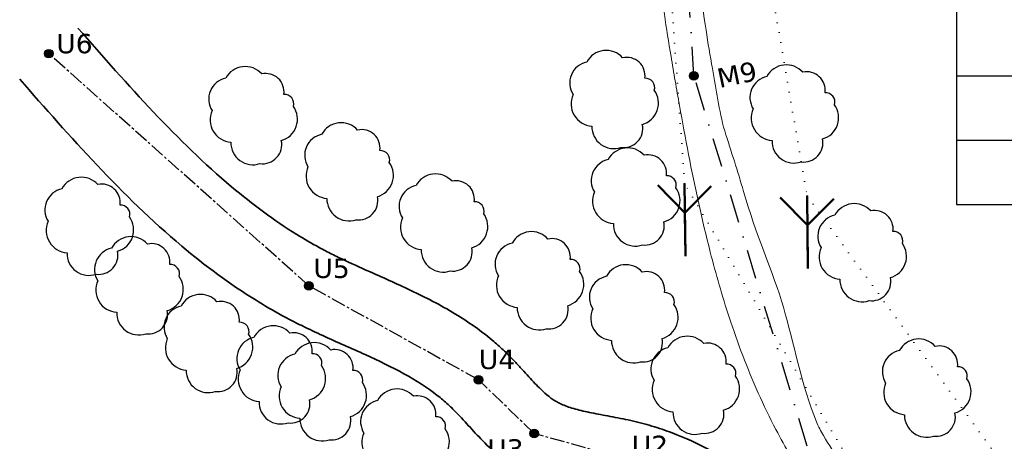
# Model space of a CAD drawing. Header units: millimetres. Extents: x 475316 to 476350, y 295379 to 296159.
# Tile 4 of 7: x 475547 to 475801, y 295878 to 295987. Entities that reach past the tile are written whole.
import ezdxf

# ---------------------------------------------------------------- set-up
doc = ezdxf.new("R2010")
doc.units = ezdxf.units.MM
doc.header["$MEASUREMENT"] = 0
for name, pattern in [('CENTER2', [1.125, 0.75, -0.125, 0.125, -0.125]), ('DASHDOT', [1, 0.5, -0.25, 0, -0.25]), ('DOT2', [0.125, 0, -0.125])]:
    doc.linetypes.add(name, pattern=pattern)

msp = doc.modelspace()

# ---------------------------------------------------------------- hatches: boundary and pattern name
h = msp.add_hatch(color=5)
edge = h.paths.add_edge_path()
edge.add_arc((475554.17, 295977.91), 1.11, 0, 360)
h = msp.add_hatch(color=5)
edge = h.paths.add_edge_path()
edge.add_arc((475720.6, 295972.18), 1.11, 0, 360)
h = msp.add_hatch(color=5)
edge = h.paths.add_edge_path()
edge.add_arc((475621.27, 295917.93), 1.11, 0, 360)
h = msp.add_hatch(color=5)
edge = h.paths.add_edge_path()
edge.add_arc((475665, 295893.67), 1.11, 0, 360)
h = msp.add_hatch(color=5)
edge = h.paths.add_edge_path()
edge.add_arc((475679.4, 295879.8), 1.11, 0, 360)

# ---------------------------------------------------------------- linework, layer by layer
at = {"color": 5}
for p, q in [((475788.32, 296058.56), (475788.31, 295938.92)), ((475788.32, 295972.22), (475957.86, 295972.22)), ((475788.32, 295955.57), (475957.86, 295955.57)), ((475788.31, 295938.92), (475957.86, 295938.92))]:
    msp.add_line(p, q, dxfattribs=at)
at = {"color": 4, "linetype": 'DASHDOT', "ltscale": 15}
for p, q in [((475720.6, 295972.18), (475717.34, 296022.45)), ((475749.84, 295876.55), (475720.6, 295972.18))]:
    msp.add_line(p, q, dxfattribs=at)
at = {"linetype": 'CENTER2', "ltscale": 5}
for p, q in [((475621.27, 295917.93), (475554.17, 295977.91)), ((475665, 295893.67), (475621.27, 295917.93)), ((475679.4, 295879.8), (475665, 295893.67)), ((475703.48, 295873.07), (475679.4, 295879.8))]:
    msp.add_line(p, q, dxfattribs=at)
at = {"color": 253, "lineweight": 50}
for p, q in [((475711.28, 295943.95), (475718.27, 295936.79)), ((475718.38, 295925.58), (475718.19, 295944.35)), ((475725.08, 295943.64), (475718.27, 295936.79)), ((475742.87, 295940.75), (475749.86, 295933.59)), ((475749.98, 295922.38), (475749.78, 295941.15)), ((475756.68, 295940.44), (475749.86, 295933.59)), ((475718.27, 295936.79), (475718.38, 295925.58)), ((475749.86, 295933.59), (475749.98, 295922.38))]:
    msp.add_line(p, q, dxfattribs=at)
at = {"linetype": 'DOT2', "lineweight": 15, "ltscale": 20}
for points in [[(475768.04, 295860.39), (475718.19, 295944.35), (475709.68, 296062.98)], [(475736.83, 296016.64), (475749.78, 295941.15), (475817.02, 295848.98), (475792.78, 295782.24), (475747.79, 295698.41)]]:
    msp.add_lwpolyline(points, dxfattribs=at)
at = {"color": 253}
for points in [[(475689.4, 295967.35, 0.520567), (475694.25, 295959.19, 0.520567), (475694.25, 295959.19, 0.520567), (475701.76, 295953.68, 0.520567), (475701.76, 295953.68, 0.520567), (475707.28, 295959.63, 0.520567), (475710.37, 295968.45, 0.520567), (475710.37, 295968.45, 0.520567), (475707.95, 295971.54, 0.520567), (475702.2, 295976.84, 0.520567), (475692.93, 295975.73, 0.520567), (475692.93, 295975.73, 0.520567), (475692.93, 295975.73, 0.520567)], [(475596.27, 295963.19, 0.520567), (475601.13, 295955.03, 0.520567), (475601.13, 295955.03, 0.520567), (475608.63, 295949.51, 0.520567), (475608.63, 295949.51, 0.520567), (475614.15, 295955.47, 0.520567), (475617.25, 295964.29, 0.520567), (475617.25, 295964.29, 0.520567), (475614.82, 295967.38, 0.520567), (475609.08, 295972.67, 0.520567), (475599.8, 295971.57, 0.520567), (475599.8, 295971.57, 0.520567), (475599.8, 295971.57, 0.520567)], [(475735.89, 295963.62, 0.520567), (475740.74, 295955.46, 0.520567), (475740.74, 295955.46, 0.520567), (475748.25, 295949.95, 0.520567), (475748.25, 295949.95, 0.520567), (475753.77, 295955.9, 0.520567), (475756.86, 295964.73, 0.520567), (475756.86, 295964.73, 0.520567), (475754.43, 295967.81, 0.520567), (475748.69, 295973.11, 0.520567), (475739.42, 295972, 0.520567), (475739.42, 295972, 0.520567), (475739.42, 295972, 0.520567)], [(475621.03, 295948.69, 0.520567), (475625.89, 295940.53, 0.520567), (475625.89, 295940.53, 0.520567), (475633.4, 295935.01, 0.520567), (475633.4, 295935.01, 0.520567), (475638.92, 295940.97, 0.520567), (475642.01, 295949.79, 0.520567), (475642.01, 295949.79, 0.520567), (475639.58, 295952.88, 0.520567), (475633.84, 295958.17, 0.520567), (475624.57, 295957.07, 0.520567), (475624.57, 295957.07, 0.520567), (475624.57, 295957.07, 0.520567)], [(475694.95, 295942.18, 0.520567), (475699.81, 295934.02, 0.520567), (475699.81, 295934.02, 0.520567), (475707.32, 295928.51, 0.520567), (475707.32, 295928.51, 0.520567), (475712.84, 295934.46, 0.520567), (475715.93, 295943.29, 0.520567), (475715.93, 295943.29, 0.520567), (475713.5, 295946.37, 0.520567), (475707.76, 295951.67, 0.520567), (475698.48, 295950.56, 0.520567), (475698.48, 295950.56, 0.520567), (475698.48, 295950.56, 0.520567)], [(475554, 295934.61, 0.520567), (475558.86, 295926.45, 0.520567), (475558.86, 295926.45, 0.520567), (475566.37, 295920.94, 0.520567), (475566.37, 295920.94, 0.520567), (475571.89, 295926.89, 0.520567), (475574.98, 295935.72, 0.520567), (475574.98, 295935.72, 0.520567), (475572.55, 295938.8, 0.520567), (475566.81, 295944.1, 0.520567), (475557.53, 295942.99, 0.520567), (475557.53, 295942.99, 0.520567), (475557.53, 295942.99, 0.520567)], [(475645.37, 295935.47, 0.520567), (475650.23, 295927.31, 0.520567), (475650.23, 295927.31, 0.520567), (475657.74, 295921.79, 0.520567), (475657.74, 295921.79, 0.520567), (475663.26, 295927.75, 0.520567), (475666.35, 295936.57, 0.520567), (475666.35, 295936.57, 0.520567), (475663.92, 295939.66, 0.520567), (475658.18, 295944.96, 0.520567), (475648.9, 295943.85, 0.520567), (475648.9, 295943.85, 0.520567), (475648.9, 295943.85, 0.520567)], [(475753.39, 295927.8, 0.520567), (475758.25, 295919.64, 0.520567), (475758.25, 295919.64, 0.520567), (475765.76, 295914.12, 0.520567), (475765.76, 295914.12, 0.520567), (475771.28, 295920.08, 0.520567), (475774.37, 295928.9, 0.520567), (475774.37, 295928.9, 0.520567), (475771.94, 295931.99, 0.520567), (475766.2, 295937.28, 0.520567), (475756.93, 295936.18, 0.520567), (475756.93, 295936.18, 0.520567), (475756.93, 295936.18, 0.520567)], [(475566.81, 295919.26, 0.520567), (475571.67, 295911.1, 0.520567), (475571.67, 295911.1, 0.520567), (475579.17, 295905.58, 0.520567), (475579.17, 295905.58, 0.520567), (475584.7, 295911.54, 0.520567), (475587.79, 295920.36, 0.520567), (475587.79, 295920.36, 0.520567), (475585.36, 295923.45, 0.520567), (475579.62, 295928.74, 0.520567), (475570.34, 295927.64, 0.520567), (475570.34, 295927.64, 0.520567), (475570.34, 295927.64, 0.520567)], [(475670.14, 295920.55, 0.520567), (475674.99, 295912.38, 0.520567), (475674.99, 295912.38, 0.520567), (475682.5, 295906.87, 0.520567), (475682.5, 295906.87, 0.520567), (475688.02, 295912.82, 0.520567), (475691.11, 295921.65, 0.520567), (475691.11, 295921.65, 0.520567), (475688.68, 295924.74, 0.520567), (475682.94, 295930.03, 0.520567), (475673.67, 295928.93, 0.520567), (475673.67, 295928.93, 0.520567), (475673.67, 295928.93, 0.520567)], [(475694.47, 295912.02, 0.520567), (475699.33, 295903.86, 0.520567), (475699.33, 295903.86, 0.520567), (475706.84, 295898.34, 0.520567), (475706.84, 295898.34, 0.520567), (475712.36, 295904.3, 0.520567), (475715.45, 295913.12, 0.520567), (475715.45, 295913.12, 0.520567), (475713.02, 295916.21, 0.520567), (475707.28, 295921.5, 0.520567), (475698.01, 295920.4, 0.520567), (475698.01, 295920.4, 0.520567), (475698.01, 295920.4, 0.520567)], [(475584.74, 295904.33, 0.520567), (475589.6, 295896.17, 0.520567), (475589.6, 295896.17, 0.520567), (475597.11, 295890.66, 0.520567), (475597.11, 295890.66, 0.520567), (475602.63, 295896.61, 0.520567), (475605.72, 295905.44, 0.520567), (475605.72, 295905.44, 0.520567), (475603.29, 295908.53, 0.520567), (475597.55, 295913.82, 0.520567), (475588.28, 295912.72, 0.520567), (475588.28, 295912.72, 0.520567), (475588.28, 295912.72, 0.520567)], [(475603.53, 295896.23, 0.520567), (475608.39, 295888.07, 0.520567), (475608.39, 295888.07, 0.520567), (475615.9, 295882.56, 0.520567), (475615.9, 295882.56, 0.520567), (475621.42, 295888.51, 0.520567), (475624.51, 295897.34, 0.520567), (475624.51, 295897.34, 0.520567), (475622.08, 295900.42, 0.520567), (475616.34, 295905.72, 0.520567), (475607.06, 295904.61, 0.520567), (475607.06, 295904.61, 0.520567), (475607.06, 295904.61, 0.520567)], [(475710.33, 295893.55, 0.520567), (475715.19, 295885.39, 0.520567), (475715.19, 295885.39, 0.520567), (475722.69, 295879.88, 0.520567), (475722.69, 295879.88, 0.520567), (475728.21, 295885.83, 0.520567), (475731.31, 295894.65, 0.520567), (475731.31, 295894.65, 0.520567), (475728.88, 295897.74, 0.520567), (475723.14, 295903.04, 0.520567), (475713.86, 295901.93, 0.520567), (475713.86, 295901.93, 0.520567), (475713.86, 295901.93, 0.520567)], [(475614.08, 295891.89, 0.520567), (475618.94, 295883.73, 0.520567), (475618.94, 295883.73, 0.520567), (475626.45, 295878.21, 0.520567), (475626.45, 295878.21, 0.520567), (475631.97, 295884.17, 0.520567), (475635.06, 295892.99, 0.520567), (475635.06, 295892.99, 0.520567), (475632.63, 295896.08, 0.520567), (475626.89, 295901.37, 0.520567), (475617.62, 295900.27, 0.520567), (475617.62, 295900.27, 0.520567), (475617.62, 295900.27, 0.520567)], [(475770.05, 295892.83, 0.520567), (475774.91, 295884.67, 0.520567), (475774.91, 295884.67, 0.520567), (475782.41, 295879.15, 0.520567), (475782.41, 295879.15, 0.520567), (475787.93, 295885.11, 0.520567), (475791.02, 295893.93, 0.520567), (475791.02, 295893.93, 0.520567), (475788.6, 295897.02, 0.520567), (475782.85, 295902.31, 0.520567), (475773.58, 295901.21, 0.520567), (475773.58, 295901.21, 0.520567), (475773.58, 295901.21, 0.520567)], [(475635.45, 295879.92, 0.520567), (475640.31, 295871.76, 0.520567), (475640.31, 295871.76, 0.520567), (475647.82, 295866.25, 0.520567), (475647.82, 295866.25, 0.520567), (475653.34, 295872.2, 0.520567), (475656.43, 295881.03, 0.520567), (475656.43, 295881.03, 0.520567), (475654, 295884.11, 0.520567), (475648.26, 295889.41, 0.520567), (475638.98, 295888.3, 0.520567), (475638.98, 295888.3, 0.520567), (475638.98, 295888.3, 0.520567)]]:
    msp.add_lwpolyline(points, format="xyb", close=True, dxfattribs=at)
at = {"color": 5}
for centre in [(475554.17, 295977.91), (475720.6, 295972.18), (475621.27, 295917.93), (475665, 295893.67), (475679.4, 295879.8)]:
    msp.add_circle(centre, 1.11, dxfattribs=at)
at = {"color": 4, "lineweight": 15}
for points, knots in [([(475725.42, 296110.96), (475725.12, 296103.92), (475724.83, 296096.96), (475723.93, 296087.54), (475723.63, 296084.97), (475723.03, 296080.8), (475722.77, 296079.19), (475722.19, 296075.95), (475721.88, 296074.32), (475720.87, 296069.44), (475720.12, 296066.17), (475717.78, 296056.38), (475716.09, 296049.81), (475713.18, 296036.47), (475711.96, 296029.7), (475711.16, 296019.88), (475711.04, 296016.97), (475711, 296011.16), (475711.08, 296008.26), (475711.56, 295999.59), (475712.19, 295993.83), (475713.5, 295984.45), (475714.08, 295980.81), (475715.03, 295975.08), (475715.39, 295972.97), (475716.12, 295968.76), (475716.49, 295966.65), (475717.61, 295960.31), (475718.39, 295956.09), (475720.85, 295943.42), (475722.66, 295934.99), (475726.27, 295921), (475727.88, 295915.38), (475730.78, 295906.51), (475731.95, 295903.21), (475735.68, 295893.41), (475738.51, 295887.01), (475742.95, 295878.52), (475744.21, 295876.25), (475748.17, 295869.54), (475750.98, 295865.3), (475754.48, 295859.76), (475755.27, 295858.48), (475756.54, 295856.38), (475757.03, 295855.55), (475758.02, 295853.86), (475758.52, 295853.01), (475760.07, 295850.42), (475761.14, 295848.67), (475763.49, 295845.22), (475764.77, 295843.52), (475766.78, 295841.25), (475767.39, 295840.61), (475768.57, 295839.48), (475769.12, 295838.98), (475770.25, 295838.03), (475770.82, 295837.58), (475772.58, 295836.27), (475773.8, 295835.49), (475778.08, 295833.02), (475781.28, 295831.67), (475784.53, 295830.53)], [0, 0, 0, 0, 21.120599, 21.120599, 29.122622, 29.122622, 34.201353, 34.201353, 39.280083, 39.280083, 49.437544, 49.437544, 69.528634, 69.528634, 89.619725, 89.619725, 98.0736, 98.0736, 106.527476, 106.527476, 123.435227, 123.435227, 134.189675, 134.189675, 140.465988, 140.465988, 146.742301, 146.742301, 159.294927, 159.294927, 184.400179, 184.400179, 201.517895, 201.517895, 211.805179, 211.805179, 232.379747, 232.379747, 239.99685, 239.99685, 255.231056, 255.231056, 259.785079, 259.785079, 262.669255, 262.669255, 265.553432, 265.553432, 271.321784, 271.321784, 277.090136, 277.090136, 279.431602, 279.431602, 281.374838, 281.374838, 283.318074, 283.318074, 287.204546, 287.204546, 296.65419, 296.65419, 296.65419, 296.65419]), ([(475735.41, 296110.54), (475735.11, 296103.31), (475734.8, 296095.99), (475733.81, 296085.93), (475733.49, 296083.23), (475732.74, 296078.11), (475732.32, 296075.71), (475731.4, 296070.93), (475730.9, 296068.56), (475729.31, 296061.49), (475728.16, 296056.83), (475725.47, 296045.82), (475723.97, 296039.5), (475722.41, 296030.69), (475722.02, 296028.14), (475721.55, 296024.1), (475721.41, 296022.62), (475721.19, 296019.65), (475721.11, 296018.16), (475720.98, 296013.67), (475721.01, 296010.66), (475721.47, 295999.88), (475722.46, 295991.99), (475724.23, 295980.69), (475724.78, 295977.37), (475725.82, 295971.35), (475726.29, 295968.66), (475727.24, 295963.3), (475727.73, 295960.62), (475730.2, 295952.6), (475731.89, 295947.62), (475736.39, 295931.7), (475741.11, 295921.17), (475746.26, 295903.64), (475748.36, 295892.13), (475752.69, 295881.61), (475753.36, 295880.43), (475755.42, 295876.92), (475756.89, 295874.59), (475759.91, 295869.86), (475761.46, 295867.45), (475763.48, 295864.22), (475763.94, 295863.46), (475764.76, 295862.11), (475765.1, 295861.54), (475765.78, 295860.4), (475766.11, 295859.83), (475767.11, 295858.14), (475767.76, 295857.03), (475769.58, 295854.06), (475770.74, 295852.26), (475772.53, 295849.89), (475773.13, 295849.16), (475774.14, 295848.03), (475774.56, 295847.6), (475775.34, 295846.84), (475775.71, 295846.51), (475776.47, 295845.86), (475776.87, 295845.54), (475778.1, 295844.63), (475778.98, 295844.05), (475782.19, 295842.17), (475784.79, 295841.04), (475790.43, 295839.06), (475793.45, 295838.21), (475797.79, 295837.08), (475799.02, 295836.77), (475801.36, 295836.18), (475802.46, 295835.9), (475804.65, 295835.35), (475805.75, 295835.07), (475809.01, 295834.25), (475811.17, 295833.71), (475817.6, 295832.12), (475821.84, 295831.1), (475834.45, 295828.27), (475842.72, 295826.69), (475859.35, 295824.63), (475867.71, 295824.16), (475878.27, 295824.54), (475880.22, 295824.65), (475883.72, 295824.93), (475885.27, 295825.08), (475887.95, 295825.38), (475889.09, 295825.52), (475891.32, 295825.83), (475892.41, 295826.01), (475895.28, 295826.55), (475896.99, 295826.97), (475900.08, 295827.99), (475901.46, 295828.59), (475902.67, 295829.82), (475903.01, 295830.5), (475903.98, 295831.05), (475904.24, 295831.59), (475904.89, 295831.94), (475905.33, 295832.62), (475905.86, 295832.89), (475906.24, 295833.59), (475907.84, 295835.11), (475908.55, 295836.7), (475909.76, 295840.26), (475910.26, 295842.22), (475911.09, 295846.36), (475911.42, 295848.52), (475912.01, 295852.9), (475912.26, 295855.12), (475912.71, 295858.94), (475912.91, 295860.57), (475913.26, 295862.93), (475913.38, 295863.7), (475913.64, 295865.21), (475913.79, 295865.94), (475914.24, 295868.11), (475914.57, 295869.51), (475915.48, 295872.89), (475916.09, 295874.86), (475917.49, 295879.1), (475918.28, 295881.35), (475919.63, 295885.27), (475920.13, 295886.7), (475921.04, 295889.38), (475921.45, 295890.58), (475922.3, 295893.11), (475922.74, 295894.42), (475924.08, 295898.46), (475925.01, 295901.29), (475927.24, 295908.19), (475928.53, 295912.24), (475930.17, 295917.57), (475930.68, 295919.25), (475932.12, 295923.33)], [0, 0, 0, 0, 21.671248, 21.671248, 29.575658, 29.575658, 36.664206, 36.664206, 43.752755, 43.752755, 57.929851, 57.929851, 77.644864, 77.644864, 85.760309, 85.760309, 90.508167, 90.508167, 95.256024, 95.256024, 104.751739, 104.751739, 128.998099, 128.998099, 139.003885, 139.003885, 147.048258, 147.048258, 155.09263, 155.09263, 171.181376, 171.181376, 203.358867, 203.358867, 235.536358, 235.536358, 239.796679, 239.796679, 248.31732, 248.31732, 256.83796, 256.83796, 259.420191, 259.420191, 261.340101, 261.340101, 263.260011, 263.260011, 267.099831, 267.099831, 273.920859, 273.920859, 277.209839, 277.209839, 279.410505, 279.410505, 281.309689, 281.309689, 283.208874, 283.208874, 287.007244, 287.007244, 296.421372, 296.421372, 305.835501, 305.835501, 309.514187, 309.514187, 312.788639, 312.788639, 316.063091, 316.063091, 322.611995, 322.611995, 335.709804, 335.709804, 361.905421, 361.905421, 388.101038, 388.101038, 393.998295, 393.998295, 398.604962, 398.604962, 401.941363, 401.941363, 405.277763, 405.277763, 410.941224, 410.941224, 416.604684, 416.604684, 419.516258, 419.516258, 421.124014, 421.124014, 422.73177, 422.73177, 425.947283, 425.947283, 432.246156, 432.246156, 438.545028, 438.545028, 444.843901, 444.843901, 451.142774, 451.142774, 455.93903, 455.93903, 458.317453, 458.317453, 460.695876, 460.695876, 465.452722, 465.452722, 472.237827, 472.237827, 479.022932, 479.022932, 482.545465, 482.545465, 485.162077, 485.162077, 487.778689, 487.778689, 493.011912, 493.011912, 500.709837, 500.709837, 504.772933, 504.772933, 504.772933, 504.772933])]:
    msp.add_open_spline(points, degree=3, knots=knots, dxfattribs=at)
at = {"color": 5, "lineweight": 35}
for points, knots in [([(475561.69, 295984.5), (475568.19, 295977.08), (475574.61, 295969.76), (475587.69, 295955.91), (475594.35, 295949.39), (475606.71, 295938.98), (475612.29, 295934.84), (475620.04, 295930.03), (475621.98, 295928.9), (475625.02, 295927.25), (475626.11, 295926.68), (475628.33, 295925.56), (475629.47, 295925.01), (475632.95, 295923.37), (475635.35, 295922.29), (475641.44, 295919.58), (475645.19, 295917.92), (475652.77, 295914.25), (475656.6, 295912.23), (475663.31, 295908), (475666.21, 295905.92), (475669.93, 295902.74), (475670.85, 295901.92), (475672.12, 295900.7), (475672.48, 295900.34), (475673.19, 295899.63), (475673.53, 295899.28), (475674.55, 295898.22), (475675.19, 295897.53), (475677.02, 295895.53), (475678.14, 295894.28), (475680.25, 295892.04), (475681.23, 295891.05), (475682.88, 295889.58), (475683.56, 295889.04), (475684.35, 295888.5), (475684.5, 295888.4), (475684.96, 295888.12), (475685.28, 295887.94), (475685.96, 295887.58), (475686.33, 295887.41), (475687.68, 295886.83), (475688.79, 295886.45), (475691.3, 295885.76), (475692.69, 295885.44), (475695.7, 295884.83), (475697.31, 295884.53), (475700.71, 295883.9), (475702.5, 295883.56), (475705.24, 295882.94), (475706.15, 295882.72), (475707.96, 295882.25), (475708.85, 295882), (475711.51, 295881.2), (475713.25, 295880.61), (475718.36, 295878.68), (475721.64, 295877.18), (475728.1, 295873.78), (475731.26, 295871.86), (475740.86, 295865.37), (475746.78, 295860.34), (475757.74, 295849.68), (475762.78, 295844.05), (475772.45, 295832.65), (475777.07, 295826.89), (475783.72, 295818.78), (475785.77, 295816.32), (475789.22, 295812.26), (475790.62, 295810.64), (475793.13, 295807.81), (475794.23, 295806.59), (475796.47, 295804.16), (475797.6, 295802.96), (475801.03, 295799.39), (475803.36, 295797.05), (475810.49, 295790.17), (475815.42, 295785.77), (475830.7, 295773.07), (475841.53, 295765.3), (475871.97, 295746.25), (475892.51, 295736.21), (475921.62, 295724.93), (475929.57, 295722.13), (475944.41, 295717.4), (475951.28, 295715.4), (475965.67, 295711.57), (475973.2, 295709.78), (475988.33, 295706.52), (475995.93, 295705.05), (476018.81, 295701.02), (476034.19, 295698.81), (476057.47, 295695.67), (476065.31, 295694.65), (476079.5, 295692.79), (476085.84, 295691.95), (476098.52, 295690.21), (476104.86, 295689.32), (476123.89, 295686.56), (476136.57, 295684.61), (476161.93, 295680.41), (476174.6, 295678.17), (476196.13, 295674.04), (476205, 295672.25), (476219.9, 295669.07), (476225.94, 295667.73), (476237.99, 295664.98), (476243.99, 295663.57), (476261.97, 295659.26), (476273.91, 295656.28), (476288.8, 295652.53), (476291.77, 295651.78), (476294.73, 295651.03)], [0, 0, 0, 0, 28.917091, 28.917091, 57.834183, 57.834183, 80.294989, 80.294989, 87.60843, 87.60843, 91.627144, 91.627144, 95.645857, 95.645857, 103.683284, 103.683284, 115.522714, 115.522714, 127.362143, 127.362143, 136.659776, 136.659776, 139.761922, 139.761922, 141.040271, 141.040271, 142.318619, 142.318619, 144.875317, 144.875317, 149.907945, 149.907945, 154.940574, 154.940574, 158.964523, 158.964523, 159.962565, 159.962565, 161.958647, 161.958647, 163.95473, 163.95473, 168.886171, 168.886171, 173.817612, 173.817612, 178.749053, 178.749053, 183.680494, 183.680494, 186.055248, 186.055248, 188.430002, 188.430002, 193.179511, 193.179511, 202.678528, 202.678528, 212.668188, 212.668188, 234.40763, 234.40763, 256.147072, 256.147072, 277.886514, 277.886514, 287.541299, 287.541299, 294.090979, 294.090979, 299.188165, 299.188165, 304.285351, 304.285351, 314.479724, 314.479724, 334.868468, 334.868468, 375.645957, 375.645957, 444.419467, 444.419467, 469.798433, 469.798433, 491.427212, 491.427212, 514.970235, 514.970235, 538.513258, 538.513258, 585.599303, 585.599303, 609.388054, 609.388054, 628.524741, 628.524741, 647.661428, 647.661428, 685.934802, 685.934802, 724.270566, 724.270566, 751.200268, 751.200268, 769.602115, 769.602115, 788.003961, 788.003961, 824.807653, 824.807653, 833.989727, 833.989727, 833.989727, 833.989727]), ([(475546.65, 295971.31), (475553.15, 295963.9), (475559.73, 295956.39), (475573.51, 295941.8), (475580.7, 295934.73), (475594.47, 295923.15), (475600.82, 295918.42), (475609.8, 295912.85), (475612.03, 295911.55), (475615.18, 295909.83), (475616.06, 295909.37), (475617.82, 295908.46), (475618.7, 295908.01), (475621.34, 295906.72), (475623.1, 295905.89), (475628.59, 295903.38), (475632.27, 295901.79), (475639.31, 295898.58), (475642.67, 295896.96), (475648.92, 295893.51), (475651.79, 295891.68), (475655.36, 295888.9), (475656.29, 295888.11), (475657.47, 295887.03), (475657.75, 295886.77), (475658.57, 295885.97), (475659.14, 295885.4), (475660.31, 295884.16), (475660.91, 295883.51), (475662.66, 295881.59), (475663.85, 295880.27), (475666.45, 295877.54), (475667.86, 295876.13), (475670.12, 295874.19), (475670.8, 295873.63), (475672.32, 295872.49), (475673.15, 295871.91), (475674.76, 295870.91), (475675.49, 295870.49), (475676.95, 295869.72), (475677.69, 295869.37), (475679.88, 295868.4), (475681.34, 295867.86), (475684.21, 295866.95), (475685.62, 295866.57), (475689.17, 295865.72), (475691.27, 295865.31), (475695.26, 295864.57), (475697.15, 295864.22), (475699.49, 295863.73), (475700.06, 295863.61), (475701.07, 295863.37), (475701.51, 295863.26), (475702.41, 295863.03), (475702.85, 295862.91), (475704.19, 295862.52), (475705.07, 295862.25), (475707.69, 295861.36), (475709.42, 295860.68), (475714.74, 295858.34), (475718.25, 295856.4), (475723.83, 295852.79), (475725.95, 295851.27), (475730.1, 295848.06), (475732.12, 295846.37), (475738.69, 295840.51), (475743.06, 295835.99), (475751.64, 295826.38), (475755.84, 295821.29), (475761.02, 295814.95), (475761.94, 295813.82), (475762.86, 295812.69)], [0, 0, 0, 0, 28.933447, 28.933447, 57.866894, 57.866894, 80.322721, 80.322721, 87.533137, 87.533137, 90.283773, 90.283773, 93.034409, 93.034409, 98.53568, 98.53568, 110.39877, 110.39877, 122.26186, 122.26186, 134.12495, 134.12495, 138.561602, 138.561602, 139.966432, 139.966432, 142.776093, 142.776093, 145.585754, 145.585754, 150.600524, 150.600524, 155.615293, 155.615293, 157.670715, 157.670715, 159.921513, 159.921513, 161.754545, 161.754545, 163.587576, 163.587576, 167.253639, 167.253639, 170.919701, 170.919701, 176.70713, 176.70713, 182.49456, 182.49456, 184.414018, 184.414018, 186.008755, 186.008755, 187.603491, 187.603491, 190.792965, 190.792965, 197.171911, 197.171911, 210.755212, 210.755212, 219.465365, 219.465365, 228.175517, 228.175517, 248.269163, 248.269163, 268.362809, 268.362809, 272.687752, 272.687752, 272.687752, 272.687752])]:
    msp.add_open_spline(points, degree=3, knots=knots, dxfattribs=at)
at = {"color": 6, "lineweight": 15}
msp.add_open_spline([(475546.65, 295971.31), (475553.15, 295963.9), (475559.73, 295956.39), (475573.51, 295941.8), (475580.7, 295934.73), (475594.47, 295923.15), (475600.82, 295918.42), (475609.8, 295912.85), (475612.03, 295911.55), (475615.18, 295909.83), (475616.06, 295909.37), (475617.82, 295908.46), (475618.7, 295908.01), (475621.34, 295906.72), (475623.1, 295905.89), (475628.59, 295903.38), (475632.27, 295901.79), (475639.31, 295898.58), (475642.67, 295896.96), (475648.92, 295893.51), (475651.79, 295891.68), (475655.36, 295888.9), (475656.29, 295888.11), (475657.47, 295887.03), (475657.75, 295886.77), (475658.57, 295885.97), (475659.14, 295885.4), (475660.31, 295884.16), (475660.91, 295883.51), (475662.66, 295881.59), (475663.85, 295880.27), (475666.45, 295877.54), (475667.86, 295876.13), (475670.12, 295874.19), (475670.8, 295873.63), (475672.32, 295872.49), (475673.15, 295871.91), (475674.76, 295870.91), (475675.49, 295870.49), (475676.95, 295869.72), (475677.69, 295869.37), (475679.88, 295868.4), (475681.34, 295867.86), (475684.21, 295866.95), (475685.62, 295866.57), (475689.17, 295865.72), (475691.27, 295865.31), (475695.26, 295864.57), (475697.15, 295864.22), (475699.49, 295863.73), (475700.06, 295863.61), (475701.07, 295863.37), (475701.51, 295863.26), (475702.41, 295863.03), (475702.85, 295862.91), (475704.19, 295862.52), (475705.07, 295862.25), (475707.69, 295861.36), (475709.42, 295860.68), (475714.74, 295858.34), (475718.25, 295856.4), (475723.83, 295852.79), (475725.95, 295851.27), (475730.1, 295848.06), (475732.12, 295846.37), (475738.69, 295840.51), (475743.06, 295835.99), (475751.64, 295826.38), (475755.84, 295821.29), (475761.02, 295814.95), (475761.94, 295813.82), (475762.86, 295812.69)], degree=3, knots=[0, 0, 0, 0, 28.933447, 28.933447, 57.866894, 57.866894, 80.322721, 80.322721, 87.533137, 87.533137, 90.283773, 90.283773, 93.034409, 93.034409, 98.53568, 98.53568, 110.39877, 110.39877, 122.26186, 122.26186, 134.12495, 134.12495, 138.561602, 138.561602, 139.966432, 139.966432, 142.776093, 142.776093, 145.585754, 145.585754, 150.600524, 150.600524, 155.615293, 155.615293, 157.670715, 157.670715, 159.921513, 159.921513, 161.754545, 161.754545, 163.587576, 163.587576, 167.253639, 167.253639, 170.919701, 170.919701, 176.70713, 176.70713, 182.49456, 182.49456, 184.414018, 184.414018, 186.008755, 186.008755, 187.603491, 187.603491, 190.792965, 190.792965, 197.171911, 197.171911, 210.755212, 210.755212, 219.465365, 219.465365, 228.175517, 228.175517, 248.269163, 248.269163, 268.362809, 268.362809, 272.687752, 272.687752, 272.687752, 272.687752], dxfattribs=at)

# ---------------------------------------------------------------- texts
at = {"color": 5, "char_height": 5, "attachment_point": 1}
for s, insert in [('{\\fVerdana|b0|i0|c0|p34;\\C256;U6}', (475556.08, 295983.01)), ('{\\fVerdana|b0|i0|c0|p34;\\C256;U5}', (475622.42, 295924.98)), ('{\\fVerdana|b0|i0|c0|p34;\\C256;U4}', (475665.09, 295901.45)), ('{\\fVerdana|b0|i0|c0|p34;\\C256;U2}', (475704.54, 295879.24)), ('{\\fVerdana|b0|i0|c0|p34;\\C256;U3}', (475667.29, 295878.31))]:
    msp.add_mtext_dynamic_manual_height_columns(s, width=11.2187, gutter_width=1, heights=[0], dxfattribs=dict(at, insert=insert))
at = {"color": 5, "insert": (475726.15, 295973.9), "char_height": 5, "attachment_point": 1, "rotation": 11.8762}
msp.add_mtext_dynamic_manual_height_columns('{\\fVerdana|b0|i0|c0|p34;\\C256;M9}', width=11.2187, gutter_width=1, heights=[0], dxfattribs=at)

doc.saveas('drawing.dxf')
